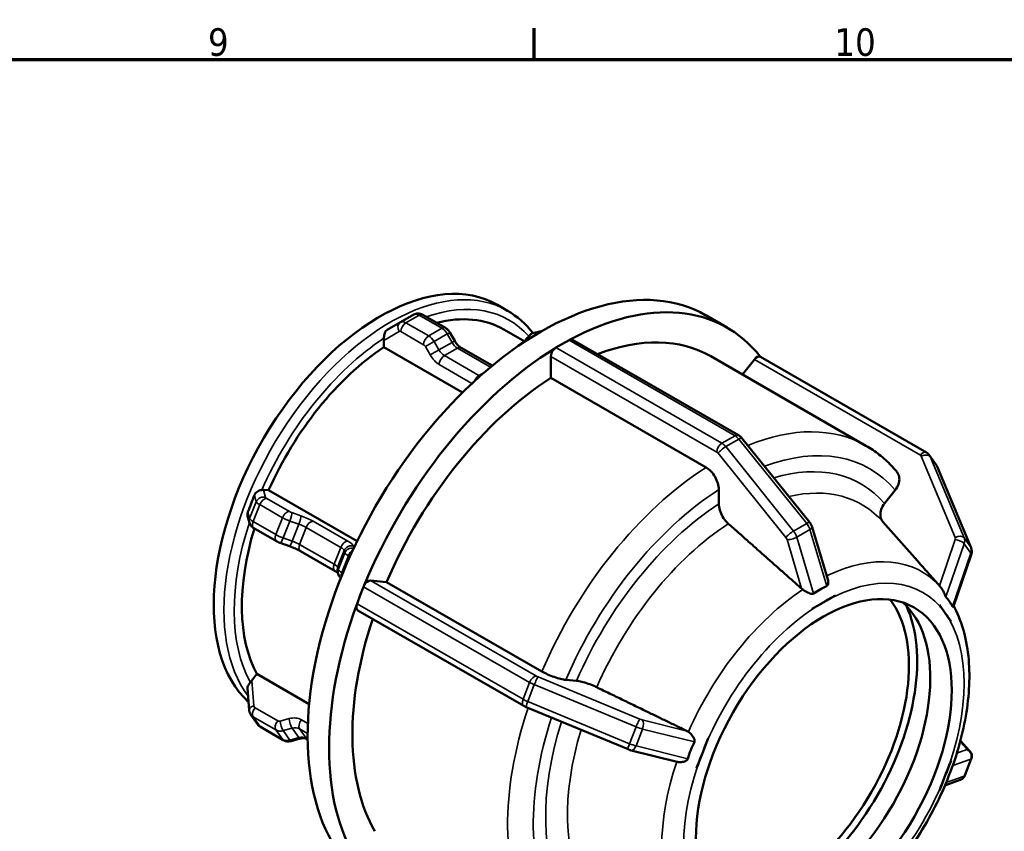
# Model space of a CAD drawing. Header units: millimetres. Extents: x 0 to 894, y 0 to 594.
# Tile 8 of 9: x 574 to 683, y 489 to 578. Entities that reach past the tile are written whole.
import ezdxf

# ---------------------------------------------------------------- set-up
doc = ezdxf.new("R2010")
doc.units = ezdxf.units.MM
for name, color, linetype, lineweight in [('Border (ANSI)', 7, 'Continuous', 70), ('Visible (ANSI)', 7, 'Continuous', 50), ('Visible Narrow (ANSI)', 7, 'Continuous', 35)]:
    doc.layers.add(name, color=color, linetype=linetype, lineweight=lineweight)
doc.styles.add('Note Text (ANSI)', font='tahoma.ttf')

# ---------------------------------------------------------------- blocks, each defined once
blk = doc.blocks.new('Borders Default Border')
at = {"layer": 'Border (ANSI)'}
blk.add_line((630.75, 574), (630.75, 577.45), dxfattribs=at)
at = {"layer": 'Border (ANSI)', "flags": 128}
blk.add_lwpolyline([(20, 20), (20, 574), (821, 574), (821, 20), (20, 20)], dxfattribs=at)
at = {"layer": 'Border (ANSI)', "attachment_point": 7, "style": 'Note Text (ANSI)'}
for s, insert, char_height in [('9', (594.7, 574.34), 3.05), ('10', (663.96, 574.34), 3.048)]:
    blk.add_mtext(s, dxfattribs=dict(at, insert=insert, char_height=char_height))

msp = doc.modelspace()

# ---------------------------------------------------------------- linework, layer by layer
at = {"layer": 'Visible (ANSI)'}
for p, q in [((626.694, 546.863), (627.825, 546.211)), ((617.442, 545.783), (615.992, 544.948)), ((618.44, 545.763), (620.951, 544.317)), ((649.739, 545.709), (652.107, 544.345)), ((615.99, 544.947), (614.517, 544.092)), ((621.444, 543.813), (621.98, 542.886)), ((627.393, 544.152), (629.724, 542.81)), ((631.687, 544.012), (630.476, 543.687)), ((614.125, 542.175), (614.125, 542.942)), ((622.826, 537.165), (614.125, 542.175)), ((629.692, 542.828), (630, 543.21)), ((633.168, 542.137), (633.893, 542.555)), ((633.893, 542.555), (634.617, 542.972)), ((635.017, 543.011), (653.37, 532.442)), ((622.686, 542.125), (626.121, 540.146)), ((632.602, 538.786), (632.602, 541.158)), ((650.286, 541.182), (667.453, 531.296)), ((674.145, 530.538), (655.791, 541.107)), ((653.783, 539.168), (655.109, 540.817)), ((649.769, 528.9), (632.602, 538.786)), ((653.736, 532.125), (661.239, 522.795)), ((675.208, 529.195), (674.483, 530.229)), ((675.317, 528.997), (679.069, 520.011)), ((600.832, 526.414), (601.407, 526.361)), ((601.407, 526.361), (611.183, 520.732)), ((651.183, 524.859), (651.183, 526.448)), ((669.497, 524.903), (670.687, 526.383)), ((599.28, 522.763), (599.081, 523.501)), ((673.138, 518.565), (669.305, 522.887)), ((602.292, 520.724), (599.781, 522.17)), ((661.503, 522.295), (663.228, 516.49)), ((603.697, 520.19), (602.698, 520.541)), ((608.744, 517.441), (604.922, 519.643)), ((679.089, 519.227), (677.126, 513.505)), ((609.084, 517.118), (609.012, 517.383)), ((612.676, 516.382), (614.453, 516.219)), ((614.453, 516.219), (631.619, 506.333)), ((611.541, 514.763), (611.903, 515.697)), ((611.179, 513.829), (611.541, 514.763)), ((662.792, 514.001), (661.502, 513.258)), ((664.083, 514.744), (662.792, 514.001)), ((664.081, 514.748), (664.083, 514.744)), ((629.623, 502.521), (611.269, 513.09)), ((661.502, 513.258), (661.501, 513.262)), ((661.501, 513.258), (661.502, 513.258)), ((675.575, 513.691), (675.576, 513.691)), ((675.576, 513.691), (675.578, 513.694)), ((676.222, 512.77), (675.576, 513.691)), ((676.867, 511.85), (676.222, 512.77)), ((676.867, 511.85), (676.865, 511.85)), ((676.868, 511.853), (676.867, 511.85)), ((599.542, 505.339), (600.116, 506.054)), ((600.116, 506.054), (605.884, 502.732)), ((634.26, 505.407), (635.451, 505.297)), ((599.057, 504.503), (599.255, 502.062)), ((641.145, 497.726), (629.89, 502.391)), ((599.443, 501.538), (600.168, 500.504)), ((603.017, 498.749), (600.506, 500.195)), ((604.894, 498.912), (603.896, 498.643)), ((605.717, 498.821), (605.647, 498.861)), ((650.008, 498.967), (649.363, 497.303)), ((650.004, 498.968), (650.008, 498.967)), ((650.008, 498.967), (650.007, 498.967)), ((678.913, 497.569), (677.889, 498.655)), ((646.591, 496.344), (641.497, 497.609)), ((649.363, 497.303), (648.717, 495.639)), ((676.222, 494.841), (676.867, 496.505)), ((676.865, 496.505), (676.867, 496.505)), ((676.867, 496.505), (676.868, 496.505)), ((678.371, 494.818), (679.096, 496.687)), ((648.717, 495.639), (648.714, 495.64)), ((675.576, 493.177), (676.222, 494.841)), ((677.874, 494.339), (676.187, 493.743)), ((675.576, 493.177), (675.575, 493.178)), ((675.578, 493.178), (675.576, 493.177))]:
    msp.add_line(p, q, dxfattribs=at)
for centre, major_axis, ratio, start_param, end_param in [((631.524, 514.078), (18.215, 31.63), 0.5780931, 0, 3.1415927), ((613.719, 524.332), (12.975, 22.531), 0.5780931, 0, 3.0132245), ((633.893, 512.714), (18.215, 31.63), 0.5780931, 6.0524654, 7.0337164), ((615.416, 523.354), (11.977, 20.798), 0.5780931, 0, 0.5114846), ((630.282, 542.807), (0.643, 0.912), 0.4202531, 1.1825164, 1.4206049), ((615.416, 523.354), (-11.977, -20.798), 0.5780931, 4.0011722, 4.8961395), ((614.691, 543.268), (0.259, 0.971), 0.5176373, 1.808546, 2.0466345), ((634.617, 542.318), (-0.399, -0.693), 0.5780931, 3.7021535, 3.9250571), ((634.617, 542.318), (0.399, 0.693), 0.5780931, 0, 0.5605608), ((633.893, 512.714), (16.393, 28.467), 0.5780931, 0, 0.6157987), ((633.893, 512.714), (-18.215, -31.63), 0.5780931, 3.9579905, 4.9393213), ((633.168, 541.483), (0.399, 0.693), 0.5780931, 1.0063681, 2.3542608), ((633.168, 541.483), (-0.399, -0.693), 0.5780931, 3.9250571, 4.1479607), ((655.392, 540.414), (0.399, 0.693), 0.5780931, 0, 1.3070632), ((633.893, 512.714), (-16.393, -28.467), 0.5780931, 3.9806413, 4.9166705), ((600.549, 525.685), (0.618, 0.574), 0.7362459, 0.583565, 0.8216534), ((615.416, 523.354), (-11.977, -20.798), 0.5780931, 5.0890878, 5.9433371), ((612.393, 515.653), (0.399, 0.693), 0.5780931, 0.2598657, 1.6077584), ((612.393, 515.653), (-0.399, -0.693), 0.5780931, 4.749351, 4.9722547), ((658.054, 498.8), (-9.981, -17.332), 0.5780931, 0.2386839, 2.9029088), ((660.423, 497.436), (-9.981, -17.332), 0.5780931, 0.1184891, 3.0231036), ((633.893, 512.714), (-18.215, -31.63), 0.5780931, 5.005188, 5.9865189), ((611.669, 513.784), (-0.399, -0.693), 0.5780931, 5.1951583, 6.2831853), ((611.669, 513.784), (-0.399, -0.693), 0.5780931, 4.9722547, 5.1951583), ((658.054, 498.8), (-10.628, -18.456), 0.5780931, 0.3866392, 2.7549535), ((633.893, 512.714), (-16.393, -28.467), 0.5780931, 5.0526691, 5.963868), ((599.825, 504.936), (-0.643, -0.912), 0.4202531, 4.5621975, 4.8002859)]:
    msp.add_ellipse(centre, major_axis=major_axis, ratio=ratio, start_param=start_param, end_param=end_param, dxfattribs=at)
msp.add_ellipse((662.792, 496.072), major_axis=(-9.981, -17.332), ratio=0.5780931, dxfattribs=at)
for points, knots in [([(618.44, 545.763), (618.394, 545.79), (618.344, 545.815), (618.235, 545.857), (618.176, 545.876), (618.047, 545.902), (617.977, 545.909), (617.829, 545.907), (617.751, 545.898), (617.594, 545.857), (617.515, 545.825), (617.442, 545.783)], [1.57079633, 1.57079633, 1.57079633, 1.57079633, 1.72748922, 1.72748922, 1.88418211, 1.88418211, 2.040875, 2.040875, 2.19756789, 2.19756789, 2.35426078, 2.35426078, 2.35426078, 2.35426078]), ([(615.99, 544.947), (615.99, 544.947), (615.99, 544.947), (615.99, 544.947), (615.991, 544.947), (615.991, 544.947), (615.991, 544.947), (615.991, 544.948), (615.992, 544.948), (615.992, 544.948), (615.992, 544.948), (615.992, 544.948)], [3.926990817, 3.926990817, 3.926990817, 3.926990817, 3.9273775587, 3.9273775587, 3.9277643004, 3.9277643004, 3.928151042, 3.928151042, 3.9285377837, 3.9285377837, 3.9289245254, 3.9289245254, 3.9289245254, 3.9289245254]), ([(614.141, 543.17), (614.15, 543.231), (614.156, 543.295), (614.174, 543.449), (614.186, 543.535), (614.228, 543.713), (614.259, 543.799), (614.348, 543.951), (614.407, 544.019), (614.482, 544.07), (614.493, 544.078), (614.505, 544.085), (614.517, 544.092)], [-0.11411253, -0.11411253, -0.11411253, -0.11411253, -0.09205865, -0.09205865, -0.06414715, -0.06414715, -0.0325798, -0.0325798, 0, 0, 0, 0.00497491, 0.00497491, 0.00497491, 0.00497491]), ([(621.444, 543.813), (621.422, 543.852), (621.398, 543.89), (621.345, 543.965), (621.317, 544.001), (621.257, 544.071), (621.225, 544.105), (621.156, 544.17), (621.119, 544.202), (621.04, 544.262), (620.997, 544.291), (620.951, 544.317)], [0.78539816, 0.78539816, 0.78539816, 0.78539816, 0.9424778, 0.9424778, 1.09955743, 1.09955743, 1.25663706, 1.25663706, 1.41371669, 1.41371669, 1.57079633, 1.57079633, 1.57079633, 1.57079633]), ([(630.171, 543.402), (630.185, 543.416), (630.199, 543.43), (630.263, 543.498), (630.306, 543.547), (630.387, 543.632), (630.421, 543.663), (630.461, 543.682), (630.469, 543.685), (630.476, 543.687)], [-0.108489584, -0.108489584, -0.108489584, -0.108489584, -0.102073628, -0.102073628, -0.077525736, -0.077525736, -0.050567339, -0.050567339, -0.044453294, -0.044453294, -0.044453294, -0.044453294]), ([(622.686, 542.125), (622.644, 542.149), (622.597, 542.18), (622.501, 542.253), (622.451, 542.295), (622.351, 542.39), (622.301, 542.443), (622.203, 542.558), (622.155, 542.619), (622.063, 542.748), (622.02, 542.816), (621.98, 542.886)], [1.57079633, 1.57079633, 1.57079633, 1.57079633, 1.72787596, 1.72787596, 1.88495559, 1.88495559, 2.04203522, 2.04203522, 2.19911486, 2.19911486, 2.35619449, 2.35619449, 2.35619449, 2.35619449]), ([(653.736, 532.125), (653.717, 532.149), (653.697, 532.172), (653.655, 532.218), (653.633, 532.24), (653.587, 532.284), (653.563, 532.305), (653.512, 532.347), (653.486, 532.367), (653.43, 532.406), (653.401, 532.424), (653.37, 532.442)], [1.04719755, 1.04719755, 1.04719755, 1.04719755, 1.15191731, 1.15191731, 1.25663706, 1.25663706, 1.36135682, 1.36135682, 1.46607657, 1.46607657, 1.57079633, 1.57079633, 1.57079633, 1.57079633]), ([(670.846, 528.434), (670.652, 528.665), (670.451, 528.889), (670.036, 529.321), (669.822, 529.529), (669.381, 529.929), (669.154, 530.12), (668.688, 530.486), (668.449, 530.661), (667.959, 530.992), (667.708, 531.148), (667.453, 531.296)], [5.29170761, 5.29170761, 5.29170761, 5.29170761, 5.33331026, 5.33331026, 5.37491291, 5.37491291, 5.41651556, 5.41651556, 5.4581182, 5.4581182, 5.49972085, 5.49972085, 5.49972085, 5.49972085]), ([(674.145, 530.538), (674.171, 530.523), (674.196, 530.507), (674.246, 530.472), (674.27, 530.454), (674.318, 530.414), (674.341, 530.394), (674.385, 530.35), (674.406, 530.327), (674.446, 530.279), (674.465, 530.254), (674.483, 530.229)], [4.71238898, 4.71238898, 4.71238898, 4.71238898, 4.78290504, 4.78290504, 4.8534211, 4.8534211, 4.92393717, 4.92393717, 4.99445323, 4.99445323, 5.06496929, 5.06496929, 5.06496929, 5.06496929]), ([(675.317, 528.997), (675.311, 529.01), (675.305, 529.024), (675.292, 529.051), (675.286, 529.065), (675.272, 529.092), (675.265, 529.105), (675.249, 529.131), (675.241, 529.144), (675.225, 529.17), (675.217, 529.182), (675.208, 529.195)], [1.04719755, 1.04719755, 1.04719755, 1.04719755, 1.08140124, 1.08140124, 1.11560494, 1.11560494, 1.14980863, 1.14980863, 1.18401232, 1.18401232, 1.21821602, 1.21821602, 1.21821602, 1.21821602]), ([(651.183, 526.448), (651.183, 526.65), (651.142, 526.912), (651.009, 527.363), (650.892, 527.631), (650.645, 528.059), (650.471, 528.294), (650.149, 528.634), (649.943, 528.8), (649.769, 528.9)], [-0.29643882, -0.29643882, -0.29643882, -0.29643882, -0.22222321, -0.22222321, -0.14807881, -0.14807881, -0.07401013, -0.07401013, 0, 0, 0, 0]), ([(670.687, 526.383), (670.838, 526.572), (670.976, 526.817), (671.122, 527.242), (671.157, 527.497), (671.124, 527.905), (671.05, 528.131), (670.918, 528.342), (670.883, 528.388), (670.845, 528.433)], [-0.29643882, -0.29643882, -0.29643882, -0.29643882, -0.22222321, -0.22222321, -0.14807881, -0.14807881, -0.07401013, -0.07401013, -0.05310706, -0.05310706, -0.05310706, -0.05310706]), ([(599.109, 523.965), (599.233, 524.282), (599.355, 524.593), (599.589, 525.199), (599.71, 525.512), (599.833, 525.834)], [1.369052, 1.369052, 1.369052, 1.369052, 1.4686615, 1.4686615, 1.568271, 1.568271, 1.568271, 1.568271]), ([(599.833, 525.834), (599.838, 525.847), (599.844, 525.86), (599.849, 525.872), (599.86, 525.896), (599.871, 525.918), (599.922, 526.008), (599.97, 526.07), (600.09, 526.187), (600.162, 526.238), (600.317, 526.32), (600.395, 526.349), (600.542, 526.389), (600.606, 526.4), (600.661, 526.408)], [-0.00423876, -0.00423876, -0.00423876, -0.00423876, 0, 0, 0, 0.00771914, 0.00771914, 0.03137713, 0.03137713, 0.05804593, 0.05804593, 0.08462841, 0.08462841, 0.10961446, 0.10961446, 0.10961446, 0.10961446]), ([(652.231, 522.673), (652.17, 522.727), (652.111, 522.785), (651.895, 523.012), (651.721, 523.247), (651.474, 523.675), (651.358, 523.944), (651.224, 524.395), (651.183, 524.657), (651.183, 524.859)], [0.64203504, 0.64203504, 0.64203504, 0.64203504, 0.66697519, 0.66697519, 0.74105801, 0.74105801, 0.815238, 0.815238, 0.88948644, 0.88948644, 0.88948644, 0.88948644]), ([(669.34, 522.847), (669.301, 522.894), (669.266, 522.942), (669.133, 523.155), (669.059, 523.381), (669.027, 523.789), (669.061, 524.044), (669.207, 524.469), (669.345, 524.715), (669.497, 524.903)], [0.6454285, 0.6454285, 0.6454285, 0.6454285, 0.66697519, 0.66697519, 0.74105801, 0.74105801, 0.815238, 0.815238, 0.88948644, 0.88948644, 0.88948644, 0.88948644]), ([(599.081, 523.501), (599.064, 523.562), (599.056, 523.628), (599.057, 523.769), (599.069, 523.845), (599.092, 523.918), (599.093, 523.92), (599.094, 523.923), (599.099, 523.939), (599.104, 523.952), (599.109, 523.965)], [-0.044501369, -0.044501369, -0.044501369, -0.044501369, -0.023690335, -0.023690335, 0, 0, 0, 0.000854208, 0.000854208, 0.005190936, 0.005190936, 0.005190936, 0.005190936]), ([(599.28, 522.763), (599.303, 522.678), (599.334, 522.614), (599.406, 522.488), (599.447, 522.439), (599.52, 522.36), (599.553, 522.331), (599.614, 522.28), (599.642, 522.259), (599.697, 522.221), (599.724, 522.204), (599.761, 522.182), (599.771, 522.176), (599.781, 522.17)], [3.92699082, 3.92699082, 3.92699082, 3.92699082, 4.02735243, 4.02735243, 4.17858632, 4.17858632, 4.33566595, 4.33566595, 4.49274559, 4.49274559, 4.64982522, 4.64982522, 4.71238898, 4.71238898, 4.71238898, 4.71238898]), ([(661.503, 522.295), (661.492, 522.332), (661.479, 522.369), (661.451, 522.44), (661.436, 522.474), (661.404, 522.542), (661.386, 522.576), (661.348, 522.641), (661.328, 522.673), (661.286, 522.735), (661.263, 522.766), (661.239, 522.795)], [0.39308432, 0.39308432, 0.39308432, 0.39308432, 0.52390697, 0.52390697, 0.65472961, 0.65472961, 0.78555226, 0.78555226, 0.9163749, 0.9163749, 1.04719755, 1.04719755, 1.04719755, 1.04719755]), ([(602.292, 520.724), (602.319, 520.709), (602.345, 520.695), (602.398, 520.667), (602.424, 520.654), (602.478, 520.629), (602.505, 520.617), (602.559, 520.594), (602.587, 520.582), (602.642, 520.561), (602.67, 520.551), (602.698, 520.541)], [4.71238898, 4.71238898, 4.71238898, 4.71238898, 4.86946861, 4.86946861, 5.02654825, 5.02654825, 5.18362788, 5.18362788, 5.34070751, 5.34070751, 5.49778714, 5.49778714, 5.49778714, 5.49778714]), ([(603.697, 520.19), (603.786, 520.159), (603.876, 520.125), (604.055, 520.056), (604.144, 520.019), (604.318, 519.945), (604.403, 519.907), (604.565, 519.831), (604.644, 519.792), (604.79, 519.716), (604.859, 519.679), (604.922, 519.643)], [3.92699082, 3.92699082, 3.92699082, 3.92699082, 4.08407045, 4.08407045, 4.24115008, 4.24115008, 4.39822972, 4.39822972, 4.55530935, 4.55530935, 4.71238898, 4.71238898, 4.71238898, 4.71238898]), ([(679.089, 519.227), (679.105, 519.273), (679.118, 519.321), (679.139, 519.421), (679.146, 519.472), (679.152, 519.577), (679.152, 519.631), (679.143, 519.739), (679.135, 519.794), (679.109, 519.903), (679.091, 519.958), (679.069, 520.011)], [0.39308432, 0.39308432, 0.39308432, 0.39308432, 0.52390697, 0.52390697, 0.65472961, 0.65472961, 0.78555226, 0.78555226, 0.9163749, 0.9163749, 1.04719755, 1.04719755, 1.04719755, 1.04719755]), ([(608.744, 517.441), (608.807, 517.405), (608.863, 517.371), (608.961, 517.307), (609.003, 517.278), (609.04, 517.249), (609.046, 517.244), (609.051, 517.24)], [4.71238898, 4.71238898, 4.71238898, 4.71238898, 4.86946861, 4.86946861, 5.02654825, 5.02654825, 5.0556991, 5.0556991, 5.0556991, 5.0556991]), ([(609.084, 517.118), (609.107, 517.032), (609.138, 516.969), (609.21, 516.842), (609.251, 516.793), (609.322, 516.716), (609.354, 516.688), (609.383, 516.663)], [3.92699082, 3.92699082, 3.92699082, 3.92699082, 4.02735243, 4.02735243, 4.17858632, 4.17858632, 4.3281298, 4.3281298, 4.3281298, 4.3281298]), ([(663.228, 516.49), (663.27, 516.349), (663.282, 516.209), (663.267, 516.03), (663.254, 515.963), (663.215, 515.872), (663.195, 515.84), (663.152, 515.798), (663.134, 515.786), (663.113, 515.776)], [-0.32924284, -0.32924284, -0.32924284, -0.32924284, -0.27463472, -0.27463472, -0.24400761, -0.24400761, -0.22511618, -0.22511618, -0.21282035, -0.21282035, -0.21282035, -0.21282035]), ([(660.463, 515.39), (660.421, 515.418), (660.382, 515.448), (660.347, 515.479), (660.341, 515.484), (660.335, 515.489), (660.329, 515.494)], [0.532200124, 0.532200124, 0.532200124, 0.532200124, 0.547465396, 0.547465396, 0.547465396, 0.549963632, 0.549963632, 0.549963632, 0.549963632]), ([(661.664, 514.942), (661.649, 514.931), (661.633, 514.923), (661.576, 514.902), (661.534, 514.898), (661.415, 514.907), (661.33, 514.932), (661.095, 515.024), (660.919, 515.113), (660.643, 515.273), (660.55, 515.331), (660.463, 515.39)], [-0.21878243, -0.21878243, -0.21878243, -0.21878243, -0.20878406, -0.20878406, -0.18666071, -0.18666071, -0.14852691, -0.14852691, -0.08642934, -0.08642934, -0.05316484, -0.05316484, -0.05316484, -0.05316484]), ([(663.113, 515.776), (662.857, 515.66), (662.608, 515.53), (662.377, 515.397), (662.146, 515.264), (661.905, 515.111), (661.664, 514.942)], [-0.0980576, -0.0980576, -0.0980576, -0.0980576, 0, 0, 0, 0.0980576, 0.0980576, 0.0980576, 0.0980576]), ([(675.674, 515.706), (675.643, 515.741), (675.614, 515.774), (675.587, 515.804), (675.582, 515.809), (675.578, 515.814), (675.573, 515.819)], [0.532200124, 0.532200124, 0.532200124, 0.532200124, 0.547465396, 0.547465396, 0.547465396, 0.549963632, 0.549963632, 0.549963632, 0.549963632]), ([(676.299, 514.568), (676.287, 514.581), (676.275, 514.599), (676.238, 514.663), (676.214, 514.715), (676.147, 514.872), (676.092, 515.013), (675.956, 515.298), (675.874, 515.444), (675.745, 515.622), (675.71, 515.666), (675.674, 515.706)], [-0.21223096, -0.21223096, -0.21223096, -0.21223096, -0.20020449, -0.20020449, -0.17626291, -0.17626291, -0.12304551, -0.12304551, -0.07162254, -0.07162254, -0.05308178, -0.05308178, -0.05308178, -0.05308178]), ([(677.023, 513.534), (676.908, 513.736), (676.789, 513.922), (676.673, 514.087), (676.558, 514.252), (676.432, 514.415), (676.299, 514.568)], [-0.0980576, -0.0980576, -0.0980576, -0.0980576, 0, 0, 0, 0.0980576, 0.0980576, 0.0980576, 0.0980576]), ([(662.417, 477.248), (664.31, 478.343), (666.161, 479.781), (669.625, 483.176), (671.238, 485.132), (674.073, 489.358), (675.298, 491.626), (677.249, 496.266), (677.975, 498.637), (678.847, 503.273), (678.989, 505.537), (678.628, 509.736), (678.126, 511.675), (677.235, 513.426), (677.194, 513.504), (677.152, 513.582)], [3.1439822, 3.1439822, 3.1439822, 3.1439822, 3.4779702, 3.4779702, 3.8108373, 3.8108373, 4.141921, 4.141921, 4.4733252, 4.4733252, 4.8068751, 4.8068751, 5.1394418, 5.1394418, 5.1550833, 5.1550833, 5.1550833, 5.1550833]), ([(677.126, 513.505), (677.123, 513.496), (677.119, 513.489), (677.105, 513.473), (677.093, 513.468), (677.067, 513.478), (677.055, 513.487), (677.036, 513.513), (677.03, 513.522), (677.023, 513.534)], [-0.277885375, -0.277885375, -0.277885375, -0.277885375, -0.262008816, -0.262008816, -0.233182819, -0.233182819, -0.21274125, -0.21274125, -0.20255836, -0.20255836, -0.20255836, -0.20255836]), ([(631.619, 506.333), (631.794, 506.233), (632.034, 506.111), (632.473, 505.915), (632.748, 505.806), (633.209, 505.644), (633.476, 505.563), (633.89, 505.46), (634.109, 505.42), (634.26, 505.407)], [0, 0, 0, 0, 0.07401013, 0.07401013, 0.14807881, 0.14807881, 0.22222321, 0.22222321, 0.29643882, 0.29643882, 0.29643882, 0.29643882]), ([(635.451, 505.297), (635.602, 505.284), (635.822, 505.244), (636.235, 505.141), (636.503, 505.06), (636.964, 504.898), (637.239, 504.789), (637.532, 504.657), (637.609, 504.622), (637.684, 504.585)], [0.29647212, 0.29647212, 0.29647212, 0.29647212, 0.37072057, 0.37072057, 0.44490055, 0.44490055, 0.51898338, 0.51898338, 0.54392353, 0.54392353, 0.54392353, 0.54392353]), ([(599.057, 504.503), (599.056, 504.516), (599.056, 504.529), (599.06, 504.596), (599.078, 504.652), (599.139, 504.772), (599.181, 504.834), (599.277, 504.968), (599.328, 505.037), (599.38, 505.114), (599.383, 505.12), (599.386, 505.125)], [0.021221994, 0.021221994, 0.021221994, 0.021221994, 0.027859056, 0.027859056, 0.055081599, 0.055081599, 0.082120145, 0.082120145, 0.109008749, 0.109008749, 0.11096042, 0.11096042, 0.11096042, 0.11096042]), ([(599.443, 501.538), (599.421, 501.569), (599.401, 501.602), (599.364, 501.669), (599.347, 501.703), (599.318, 501.774), (599.306, 501.809), (599.285, 501.881), (599.276, 501.917), (599.263, 501.99), (599.258, 502.026), (599.255, 502.062)], [1.92337664, 1.92337664, 1.92337664, 1.92337664, 2.00994021, 2.00994021, 2.09650378, 2.09650378, 2.18306735, 2.18306735, 2.26963092, 2.26963092, 2.35619449, 2.35619449, 2.35619449, 2.35619449]), ([(629.623, 502.521), (629.64, 502.511), (629.658, 502.502), (629.693, 502.483), (629.711, 502.474), (629.746, 502.456), (629.764, 502.447), (629.799, 502.431), (629.817, 502.422), (629.854, 502.406), (629.872, 502.399), (629.89, 502.391)], [4.71238898, 4.71238898, 4.71238898, 4.71238898, 4.81710874, 4.81710874, 4.92182849, 4.92182849, 5.02654825, 5.02654825, 5.131268, 5.131268, 5.23598776, 5.23598776, 5.23598776, 5.23598776]), ([(600.168, 500.504), (600.186, 500.478), (600.205, 500.453), (600.245, 500.406), (600.266, 500.383), (600.31, 500.339), (600.333, 500.318), (600.381, 500.279), (600.405, 500.26), (600.455, 500.226), (600.48, 500.21), (600.506, 500.195)], [4.35980867, 4.35980867, 4.35980867, 4.35980867, 4.43032473, 4.43032473, 4.50084079, 4.50084079, 4.57135686, 4.57135686, 4.64187292, 4.64187292, 4.71238898, 4.71238898, 4.71238898, 4.71238898]), ([(647.667, 499.749), (647.674, 499.746), (647.681, 499.742), (647.688, 499.739), (647.73, 499.717), (647.773, 499.692), (647.814, 499.663)], [0.544967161, 0.544967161, 0.544967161, 0.544967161, 0.547465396, 0.547465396, 0.547465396, 0.562730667, 0.562730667, 0.562730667, 0.562730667]), ([(603.017, 498.749), (603.075, 498.715), (603.135, 498.688), (603.255, 498.645), (603.316, 498.629), (603.437, 498.608), (603.497, 498.603), (603.615, 498.6), (603.673, 498.604), (603.787, 498.618), (603.842, 498.629), (603.896, 498.643)], [4.71238898, 4.71238898, 4.71238898, 4.71238898, 4.86946861, 4.86946861, 5.02654825, 5.02654825, 5.18362788, 5.18362788, 5.34070751, 5.34070751, 5.49778714, 5.49778714, 5.49778714, 5.49778714]), ([(604.894, 498.912), (604.958, 498.929), (605.021, 498.941), (605.142, 498.956), (605.2, 498.959), (605.31, 498.957), (605.362, 498.952), (605.458, 498.935), (605.501, 498.924), (605.58, 498.895), (605.615, 498.879), (605.647, 498.861)], [3.92699082, 3.92699082, 3.92699082, 3.92699082, 4.08407045, 4.08407045, 4.24115008, 4.24115008, 4.39822972, 4.39822972, 4.55530935, 4.55530935, 4.71238898, 4.71238898, 4.71238898, 4.71238898]), ([(647.814, 499.663), (647.847, 499.641), (647.879, 499.616), (648.057, 499.472), (648.185, 499.331), (648.363, 499.088), (648.423, 498.985), (648.483, 498.837), (648.5, 498.779), (648.51, 498.681), (648.508, 498.641), (648.493, 498.583), (648.487, 498.565), (648.478, 498.547)], [-0.38613726, -0.38613726, -0.38613726, -0.38613726, -0.3721506, -0.3721506, -0.30904088, -0.30904088, -0.26058578, -0.26058578, -0.23219385, -0.23219385, -0.2119131, -0.2119131, -0.20176167, -0.20176167, -0.20176167, -0.20176167]), ([(641.145, 497.726), (641.168, 497.717), (641.191, 497.708), (641.237, 497.69), (641.261, 497.681), (641.307, 497.665), (641.331, 497.657), (641.378, 497.642), (641.401, 497.635), (641.449, 497.621), (641.473, 497.615), (641.497, 497.609)], [5.23598776, 5.23598776, 5.23598776, 5.23598776, 5.3668104, 5.3668104, 5.49763305, 5.49763305, 5.6284557, 5.6284557, 5.75927834, 5.75927834, 5.89010099, 5.89010099, 5.89010099, 5.89010099]), ([(648.478, 498.547), (648.33, 498.233), (648.197, 497.92), (648.081, 497.622), (647.965, 497.324), (647.854, 497.005), (647.754, 496.678)], [-0.0980576, -0.0980576, -0.0980576, -0.0980576, 0, 0, 0, 0.0980576, 0.0980576, 0.0980576, 0.0980576]), ([(678.913, 497.569), (678.932, 497.549), (678.953, 497.525), (678.997, 497.468), (679.02, 497.434), (679.068, 497.348), (679.093, 497.296), (679.134, 497.165), (679.151, 497.084), (679.152, 496.901), (679.137, 496.802), (679.101, 496.701), (679.099, 496.694), (679.096, 496.687)], [5.23598776, 5.23598776, 5.23598776, 5.23598776, 5.3189096, 5.3189096, 5.40183144, 5.40183144, 5.48475329, 5.48475329, 5.56767513, 5.56767513, 5.64503384, 5.64503384, 5.65059698, 5.65059698, 5.65059698, 5.65059698]), ([(647.754, 496.678), (647.744, 496.648), (647.731, 496.62), (647.677, 496.543), (647.629, 496.505), (647.481, 496.41), (647.338, 496.36), (647.032, 496.305), (646.867, 496.298), (646.666, 496.327), (646.628, 496.334), (646.591, 496.344)], [-0.21027801, -0.21027801, -0.21027801, -0.21027801, -0.19821282, -0.19821282, -0.17501364, -0.17501364, -0.12243169, -0.12243169, -0.07160636, -0.07160636, -0.05932653, -0.05932653, -0.05932653, -0.05932653]), ([(677.874, 494.339), (677.902, 494.349), (677.931, 494.361), (677.996, 494.392), (678.03, 494.412), (678.103, 494.461), (678.141, 494.491), (678.216, 494.563), (678.253, 494.607), (678.319, 494.705), (678.349, 494.76), (678.371, 494.818)], [0.39308432, 0.39308432, 0.39308432, 0.39308432, 0.44098512, 0.44098512, 0.48888592, 0.48888592, 0.53678673, 0.53678673, 0.58468753, 0.58468753, 0.63258833, 0.63258833, 0.63258833, 0.63258833])]:
    msp.add_open_spline(points, degree=3, knots=knots, dxfattribs=at)
for points in [[(630.64, 543.731), (629.851, 544.752), (628.902, 545.591), (627.825, 546.211)], [(661.501, 513.262), (661.941, 513.509), (662.383, 513.765), (662.792, 514.001)], [(662.792, 514.001), (663.201, 514.237), (663.644, 514.49), (664.081, 514.748)], [(661.501, 513.258), (661.501, 513.259), (661.501, 513.261), (661.501, 513.262)], [(675.575, 513.691), (675.576, 513.692), (675.577, 513.693), (675.578, 513.694)], [(676.222, 512.77), (676.013, 513.068), (675.797, 513.376), (675.575, 513.691)], [(675.578, 513.694), (675.795, 513.376), (676.017, 513.062), (676.222, 512.77)], [(676.222, 512.77), (676.426, 512.478), (676.647, 512.161), (676.868, 511.853)], [(676.865, 511.85), (676.647, 512.164), (676.43, 512.473), (676.222, 512.77)], [(649.363, 497.303), (649.567, 497.831), (649.79, 498.4), (650.004, 498.968)], [(650.004, 498.968), (650.005, 498.968), (650.006, 498.967), (650.007, 498.967)], [(648.714, 495.64), (648.939, 496.205), (649.158, 496.775), (649.363, 497.303)], [(676.222, 494.841), (676.429, 495.377), (676.646, 495.934), (676.865, 496.505)], [(676.868, 496.505), (676.647, 495.938), (676.426, 495.369), (676.222, 494.841)], [(676.865, 496.505), (676.866, 496.505), (676.867, 496.505), (676.868, 496.505)], [(675.575, 493.178), (675.798, 493.747), (676.014, 494.306), (676.222, 494.841)], [(676.222, 494.841), (676.017, 494.313), (675.795, 493.744), (675.578, 493.178)]]:
    msp.add_open_spline(points, degree=3, dxfattribs=at)
for points, weights in [([(660.329, 515.494), (656.526, 518.866), (652.231, 522.673)], [1.00005968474, 1.00186267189, 1]), ([(675.573, 515.819), (674.386, 517.158), (673.138, 518.565)], [1.00006013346, 1.00079289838, 1.00092003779]), ([(637.684, 504.585), (642.978, 502.021), (647.667, 499.749)], [1, 1.00186289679, 1.00006013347])]:
    msp.add_rational_spline(points, weights, degree=2, dxfattribs=at)
at = {"layer": 'Visible Narrow (ANSI)'}
for p, q in [((616.591, 544.889), (618.041, 545.724)), ((618.041, 545.724), (620.552, 544.278)), ((619.102, 543.443), (616.591, 544.889)), ((614.125, 542.942), (615.826, 543.929)), ((616.026, 543.91), (618.536, 542.464)), ((620.552, 544.278), (619.102, 543.443)), ((619.702, 542.811), (621.152, 543.645)), ((621.152, 543.645), (621.687, 542.718)), ((630, 543.21), (630.611, 543.374)), ((618.736, 542.253), (619.272, 541.326)), ((620.237, 541.883), (619.702, 542.811)), ((621.687, 542.718), (620.237, 541.883)), ((634.617, 542.972), (652.971, 532.403)), ((620.837, 541.251), (622.287, 542.085)), ((624.66, 539.049), (620.837, 541.251)), ((622.287, 542.085), (625.929, 539.988)), ((632.602, 541.158), (650.956, 530.588)), ((651.521, 531.568), (633.168, 542.137)), ((620.272, 540.271), (623.89, 538.187)), ((655.109, 540.817), (673.463, 530.248)), ((625.175, 539.346), (624.66, 539.049)), ((652.971, 532.403), (651.521, 531.568)), ((651.946, 531.192), (653.395, 532.027)), ((653.395, 532.027), (660.899, 522.697)), ((651.097, 530.463), (658.601, 521.133)), ((659.449, 521.863), (651.946, 531.192)), ((673.571, 530.126), (677.323, 521.14)), ((674.561, 530.087), (675.286, 529.053)), ((678.313, 521.101), (674.561, 530.087)), ((675.286, 529.053), (679.038, 520.067)), ((599.833, 525.834), (600.031, 525.103)), ((601.06, 525.57), (600.832, 526.414)), ((600.031, 525.103), (599.306, 523.234)), ((599.691, 522.908), (600.416, 524.777)), ((600.416, 524.777), (602.926, 523.331)), ((603.699, 524.015), (601.188, 525.461)), ((599.306, 523.234), (599.109, 523.965)), ((604.97, 523.543), (603.971, 523.894)), ((602.202, 521.462), (599.691, 522.908)), ((602.926, 523.331), (602.202, 521.462)), ((603.017, 521.097), (603.742, 522.966)), ((603.742, 522.966), (604.741, 522.615)), ((604.741, 522.615), (604.016, 520.746)), ((610.151, 520.733), (606.329, 522.934)), ((660.899, 522.697), (659.449, 521.863)), ((604.831, 520.381), (605.556, 522.25)), ((605.556, 522.25), (609.378, 520.048)), ((659.809, 521.182), (661.258, 522.017)), ((661.258, 522.017), (663.113, 515.776)), ((604.016, 520.746), (603.017, 521.097)), ((658.721, 520.906), (660.329, 515.494)), ((661.664, 514.942), (659.809, 521.182)), ((677.325, 520.924), (675.573, 515.819)), ((676.299, 514.568), (678.318, 520.453)), ((679.038, 520.067), (678.313, 521.101)), ((678.318, 520.453), (679.042, 519.419)), ((608.654, 518.18), (604.831, 520.381)), ((609.378, 520.048), (608.654, 518.18)), ((609.038, 517.854), (609.763, 519.723)), ((609.835, 519.457), (609.11, 517.588)), ((609.763, 519.723), (609.835, 519.457)), ((610.84, 520.015), (610.792, 520.19)), ((679.042, 519.419), (677.023, 513.534)), ((609.495, 517.262), (610.22, 519.131)), ((610.22, 519.131), (610.389, 519.034)), ((609.11, 517.588), (609.038, 517.854)), ((609.601, 517.201), (609.495, 517.262)), ((631.03, 505.813), (612.676, 516.382)), ((611.903, 515.697), (630.257, 505.128)), ((629.532, 503.26), (611.179, 513.829)), ((599.77, 502.53), (599.542, 505.339)), ((642.459, 501.063), (631.204, 505.728)), ((630.257, 505.128), (629.532, 503.26)), ((630.055, 503.006), (630.78, 504.875)), ((630.78, 504.875), (642.035, 500.21)), ((641.31, 498.341), (630.055, 503.006)), ((602.409, 500.88), (599.898, 502.325)), ((599.691, 501.313), (602.202, 499.867)), ((600.416, 500.279), (599.691, 501.313)), ((603.679, 501.122), (602.68, 500.854)), ((605.741, 500.587), (605.038, 500.992)), ((647.667, 499.749), (642.697, 500.984)), ((602.926, 498.833), (600.416, 500.279)), ((602.202, 499.867), (602.926, 498.833)), ((603.017, 499.789), (604.016, 500.057)), ((603.742, 498.755), (603.017, 499.789)), ((604.016, 500.057), (604.741, 499.023)), ((604.831, 499.979), (605.715, 499.47)), ((605.556, 498.945), (604.831, 499.979)), ((642.035, 500.21), (641.31, 498.341)), ((642.025, 498.102), (642.749, 499.971)), ((642.749, 499.971), (648.478, 498.547)), ((604.741, 499.023), (603.742, 498.755)), ((605.716, 498.853), (605.556, 498.945)), ((647.754, 496.678), (642.025, 498.102)), ((678.615, 497.691), (677.497, 497.296)), ((677.86, 498.548), (678.614, 497.749)), ((677.046, 495.939), (679.042, 496.644)), ((679.042, 496.644), (678.318, 494.775)), ((678.318, 494.775), (676.326, 494.072))]:
    msp.add_line(p, q, dxfattribs=at)
for centre, major_axis, ratio, start_param, end_param in [((614.85, 523.68), (12.975, 22.531), 0.5780931, 0, 2.8993611), ((615.416, 523.354), (12.576, 21.838), 0.5780931, 6.0910384, 6.8739875), ((618.041, 544.743), (-0.599, 1.04), 0.5780931, 5.4997209, 6.2831853), ((618.041, 545.07), (0.399, 0.693), 0.5780931, 0, 0.7834645), ((616.391, 544.255), (-0.402, 0.692), 0.8159693, 0, 1.5680669), ((616.591, 543.908), (-0.599, 1.04), 0.5780931, 5.4997209, 6.2831853), ((616.591, 544.235), (-0.399, -0.693), 0.5780931, 3.9250571, 5.4958534), ((620.552, 543.624), (0.399, 0.693), 0.5780931, 0, 0.7834645), ((616.026, 543.583), (-0.2, 0.347), 0.5780931, 5.4997209, 6.285119), ((619.102, 542.789), (-0.399, -0.693), 0.5780931, 3.9250571, 5.4958534), ((619.102, 542.462), (-0.599, 1.04), 0.5780931, 4.7143227, 5.4997209), ((620.552, 543.297), (0.599, -1.04), 0.5780931, 1.57273, 2.3581282), ((620.752, 543.413), (0.693, 0.4), 0.0015778, 0, 0.9544056), ((615.416, 523.354), (-12.576, -21.838), 0.5780931, 3.9966433, 4.9006684), ((618.536, 542.137), (0.2, -0.347), 0.5780931, 1.57273, 2.3581282), ((619.302, 542.578), (-0.693, -0.4), 0.0015778, 4.0959983, 5.6667946), ((621.287, 542.486), (0.693, 0.4), 0.0015778, 0, 0.9544056), ((622.287, 543.066), (0.599, -1.04), 0.5780931, 4.7143227, 5.4997209), ((622.287, 541.431), (0.399, 0.693), 0.5780931, 0, 0.7834645), ((619.837, 541.651), (-0.693, -0.4), 0.0015778, 4.0959983, 5.6667946), ((620.272, 541.906), (0.998, -1.733), 0.5780931, 4.7143227, 5.4997209), ((620.837, 542.232), (-0.599, 1.04), 0.5780931, 1.57273, 2.3581282), ((620.837, 540.597), (-0.399, -0.693), 0.5780931, 3.9250571, 5.4958534), ((624.66, 538.395), (-0.399, -0.693), 0.5780931, 3.9250571, 4.9573441), ((624.66, 540.03), (-0.599, 1.04), 0.5780931, 2.3581282, 2.4922861), ((652.971, 531.749), (0.399, 0.693), 0.5780931, 0, 0.7834645), ((652.971, 531.422), (0.599, -1.04), 0.5780931, 1.8345294, 2.3581282), ((651.059, 502.829), (16.393, 28.467), 0.5780931, 0, 0.6399467), ((651.521, 530.914), (-0.399, -0.693), 0.5780931, 3.9250571, 5.4958534), ((651.521, 530.587), (-0.599, 1.04), 0.5780931, 4.9761221, 5.4997209), ((653.112, 531.624), (0.623, 0.501), 0.2127125, 0, 0.9377138), ((650.956, 530.261), (0.2, -0.347), 0.5780931, 1.8345294, 2.3581282), ((651.663, 530.789), (-0.623, -0.501), 0.2127125, 4.0793064, 5.6501028), ((652.474, 502.014), (15.395, 26.734), 0.5780931, 6.078644, 6.8935327), ((673.746, 529.845), (0.399, 0.693), 0.5780931, 0, 1.3070632), ((673.218, 529.944), (0.328, 0.23), 0.7877574, 6.1121668, 6.6357656), ((673.854, 529.722), (0.738, 0.308), 0.6069996, 0.1322994, 1.7030957), ((673.501, 529.54), (0.983, 0.689), 0.7877574, 6.1121668, 6.2831853), ((652.474, 502.014), (14.427, 25.053), 0.5780931, 6.0826219, 6.8304872), ((674.225, 528.506), (0.983, 0.689), 0.7877574, 6.1121668, 6.2831853), ((651.059, 502.829), (-16.393, -28.467), 0.5780931, 3.9806413, 4.9166705), ((674.579, 528.688), (0.738, 0.308), 0.6069996, 0, 0.1322994), ((652.474, 502.014), (15.395, 26.734), 0.5780931, 0.8426562, 1.7714702), ((653.522, 501.411), (13.463, 23.379), 0.5780931, 6.0921915, 6.7795328), ((600.777, 524.841), (0.772, 0.208), 0.9663797, 0.9534826, 2.524279), ((601.15, 524.71), (-1.119, 0.434), 0.2096643, 0.1528098, 0.938208), ((600.906, 524.732), (0.399, 0.693), 0.5780931, 0.2598657, 1.830662), ((601.433, 525.439), (-0.373, 0.145), 0.2096643, 0.1528098, 0.938208), ((652.474, 502.014), (-14.427, -25.053), 0.5780931, 3.9882268, 4.909085), ((603.416, 523.286), (0.399, 0.693), 0.5780931, 0.2598657, 1.830662), ((603.944, 523.993), (-0.373, 0.145), 0.2096643, 0.938208, 1.7236062), ((603.688, 523.164), (0.265, 0.755), 0.1488326, 4.4987416, 6.0695379), ((615.416, 523.354), (-12.576, -21.838), 0.5780931, 5.0584819, 5.947866), ((600.052, 522.972), (-0.772, -0.208), 0.9663797, 5.6658716, 6.2831853), ((600.426, 522.841), (-1.119, 0.434), 0.2096643, 0.1528098, 0.938208), ((600.181, 522.863), (-0.399, -0.693), 0.5780931, 4.9722547, 6.2831853), ((603.661, 523.264), (1.119, -0.434), 0.2096643, 4.0798006, 4.8651988), ((604.687, 522.814), (0.265, 0.755), 0.1488326, 4.4987416, 6.0695379), ((604.821, 522.317), (1.119, -0.434), 0.2096643, 0.938208, 1.7236062), ((605.104, 523.046), (-1.865, 0.723), 0.2096643, 4.0798006, 4.8651988), ((606.046, 522.205), (0.399, 0.693), 0.5780931, 0.2598657, 1.830662), ((653.522, 501.411), (13.463, 23.379), 0.5780931, 0.8511644, 1.7629621), ((660.616, 522.294), (0.623, 0.501), 0.2127125, 0, 0.9377138), ((660.475, 522.092), (0.599, -1.04), 0.5780931, 1.1804162, 1.8345294), ((659.166, 521.459), (-0.623, -0.501), 0.2127125, 4.0793064, 5.6501028), ((659.025, 521.257), (-0.599, 1.04), 0.5780931, 4.3220088, 4.9761221), ((660.736, 522.067), (0.767, 0.228), 0.3105095, 5.366122, 6.2831853), ((602.692, 521.417), (-0.399, -0.693), 0.5780931, 4.9722547, 6.2831853), ((602.937, 521.395), (-1.119, 0.434), 0.2096643, 0.938208, 1.7236062), ((602.963, 521.295), (-0.265, -0.755), 0.1488326, 0, 1.3571489), ((603.962, 520.945), (-0.265, -0.755), 0.1488326, 0, 1.3571489), ((604.096, 520.448), (-1.119, 0.434), 0.2096643, 4.0798006, 4.8651988), ((609.868, 520.004), (0.399, 0.693), 0.5780931, 0.2598657, 1.830662), ((608.926, 520.845), (1.865, -0.723), 0.2096643, 0.1528098, 0.938208), ((658.459, 520.932), (0.2, -0.347), 0.5780931, 1.1804162, 1.8345294), ((659.286, 521.232), (-0.767, -0.228), 0.3105095, 0.653733, 2.2245294), ((677.606, 520.737), (0.738, 0.308), 0.6069996, 0.1322994, 1.7030957), ((676.969, 520.958), (0.328, 0.23), 0.7877574, 5.4580536, 6.1121668), ((677.607, 520.52), (-0.757, 0.26), 0.4179217, 3.6630122, 5.2338085), ((677.252, 520.554), (0.983, 0.689), 0.7877574, 5.4580536, 6.1121668), ((605.321, 520.336), (-0.399, -0.693), 0.5780931, 4.9722547, 6.2831853), ((608.644, 520.116), (1.119, -0.434), 0.2096643, 0.1528098, 0.938208), ((610.51, 519.461), (0.772, 0.208), 0.9663797, 0.9534826, 2.524279), ((610.581, 519.195), (0.772, 0.208), 0.9663797, 1.0308745, 2.524279), ((610.954, 519.064), (-1.119, 0.434), 0.2096643, 0.1528098, 0.938208), ((610.71, 519.086), (0.399, 0.693), 0.5780931, 0.7791936, 1.830662), ((661.744, 496.676), (11.908, 20.679), 0.5780931, 6.0954566, 6.9858964), ((678.331, 519.702), (0.738, 0.308), 0.6069996, 0, 0.1322994), ((677.977, 519.52), (0.983, 0.689), 0.7877574, 5.4580536, 6.1121668), ((678.332, 519.486), (0.757, -0.26), 0.4179217, 0, 0.5214195), ((609.143, 518.135), (-0.399, -0.693), 0.5780931, 4.9722547, 6.2831853), ((607.919, 518.247), (1.119, -0.434), 0.2096643, 0.1528098, 0.938208), ((609.785, 517.592), (-0.772, -0.208), 0.9663797, 5.6658716, 6.2831853), ((609.856, 517.326), (-0.772, -0.208), 0.9663797, 5.6658716, 6.2831853), ((610.23, 517.195), (-1.119, 0.434), 0.2096643, 0.1528098, 0.938208), ((609.985, 517.217), (-0.399, -0.693), 0.5780931, 4.9722547, 5.6806594), ((662.792, 496.072), (10.944, 19.004), 0.5780931, 6.0194522, 7.0666498), ((661.744, 496.676), (-11.908, -20.679), 0.5780931, 4.0010615, 4.8962502), ((662.792, 496.072), (10.944, 19.004), 0.5780931, 0.7834645, 1.830662), ((662.792, 496.072), (10.944, 19.004), 0.5780931, 4.9722547, 6.0194522), ((630.747, 505.083), (0.399, 0.693), 0.5780931, 0.2598657, 1.830662), ((630.921, 504.999), (0.306, 0.739), 0.1063562, 0.2124549, 1.7832513), ((631.275, 505.79), (-0.373, 0.145), 0.2096643, 0.938208, 1.4618068), ((630.992, 505.061), (1.119, -0.434), 0.2096643, 4.0798006, 4.6033994), ((630.022, 503.215), (-0.399, -0.693), 0.5780931, 4.9722547, 6.2831853), ((630.267, 503.192), (-1.119, 0.434), 0.2096643, 0.938208, 1.4618068), ((630.196, 503.13), (-0.306, -0.739), 0.1063562, 4.9248439, 6.2831853), ((600.052, 502.126), (-0.797, -0.065), 0.559184, 5.0293075, 6.2831853), ((600.181, 501.922), (-0.399, -0.693), 0.5780931, 4.4486559, 6.0194522), ((600.143, 502.63), (-0.328, -0.23), 0.7877574, 5.8503675, 6.6357656), ((651.059, 502.829), (-16.393, -28.467), 0.5780931, 5.0511025, 5.963868), ((600.426, 502.227), (-0.983, -0.689), 0.7877574, 0, 0.3525803), ((602.692, 500.476), (-0.399, -0.693), 0.5780931, 4.4486559, 6.0194522), ((602.654, 501.184), (-0.328, -0.23), 0.7877574, 0.3525803, 1.1379785), ((602.963, 500.45), (-0.207, 0.773), 0.2583631, 0.9534949, 2.5242912), ((603.813, 499.469), (1.638, 1.148), 0.7877574, 0.3525803, 1.1379785), ((603.962, 500.718), (-0.207, 0.773), 0.2583631, 0.9534949, 2.5242912), ((605.321, 500.588), (-0.399, -0.693), 0.5780931, 4.4486559, 6.0194522), ((652.474, 502.014), (-15.395, -26.734), 0.5780931, 5.0614895, 5.9602604), ((642.176, 500.334), (0.306, 0.739), 0.1063562, 0.2124549, 1.7832513), ((642.53, 501.125), (-0.373, 0.145), 0.2096643, 1.4618068, 2.11592), ((642.415, 500.254), (0.193, 0.776), 0.5069988, 4.466679, 6.0374753), ((601.15, 501.192), (-0.983, -0.689), 0.7877574, 0, 0.3525803), ((600.906, 500.888), (-0.399, -0.693), 0.5780931, 6.0194522, 6.2831853), ((602.937, 500.781), (-0.983, -0.689), 0.7877574, 0.3525803, 1.1379785), ((604.096, 499.066), (0.983, 0.689), 0.7877574, 0.3525803, 1.1379785), ((652.474, 502.014), (-14.427, -25.053), 0.5780931, 5.0803995, 5.9562825), ((653.522, 501.411), (-13.463, -23.379), 0.5780931, 5.0959416, 5.9517523), ((642.247, 500.396), (1.119, -0.434), 0.2096643, 4.6033994, 5.2575127), ((603.661, 499.747), (-0.983, -0.689), 0.7877574, 0.3525803, 1.1379785), ((603.416, 499.442), (-0.399, -0.693), 0.5780931, 6.0194522, 6.2831853), ((603.688, 499.416), (0.207, -0.773), 0.2583631, 5.6658839, 6.2831853), ((604.821, 498.032), (0.983, 0.689), 0.7877574, 0.3525803, 1.1379785), ((604.687, 499.684), (0.207, -0.773), 0.2583631, 5.6658839, 6.2831853), ((606.046, 499.554), (-0.399, -0.693), 0.5780931, 6.0194522, 6.2831853), ((641.452, 498.465), (-0.306, -0.739), 0.1063562, 4.9248439, 6.2831853), ((641.522, 498.527), (-1.119, 0.434), 0.2096643, 1.4618068, 2.11592), ((641.69, 498.385), (-0.193, -0.776), 0.5069988, 0, 1.3250863), ((678.331, 497.02), (0.582, 0.549), 0.8949304, 0, 0.4891578), ((678.26, 497.85), (0.373, -0.145), 0.2096643, 6.0436813, 6.6977945), ((678.332, 496.962), (-0.266, 0.754), 0.9498636, 3.9774084, 5.5482047), ((662.792, 496.072), (-10.944, -19.004), 0.5780931, 4.9722547, 6.0194522), ((677.977, 497.121), (1.119, -0.434), 0.2096643, 6.0436813, 6.2831853), ((661.744, 496.676), (-11.908, -20.679), 0.5780931, 5.0483314, 5.9434478), ((662.792, 496.072), (-10.944, -19.004), 0.5780931, 0.7834645, 1.830662), ((677.607, 495.093), (0.266, -0.754), 0.9498636, 0, 0.8358157), ((677.252, 495.252), (1.119, -0.434), 0.2096643, 6.0436813, 6.2831853)]:
    msp.add_ellipse(centre, major_axis=major_axis, ratio=ratio, start_param=start_param, end_param=end_param, dxfattribs=at)

# ---------------------------------------------------------------- block references
msp.add_blockref('Borders Default Border', (0, 0))

doc.saveas('drawing.dxf')
